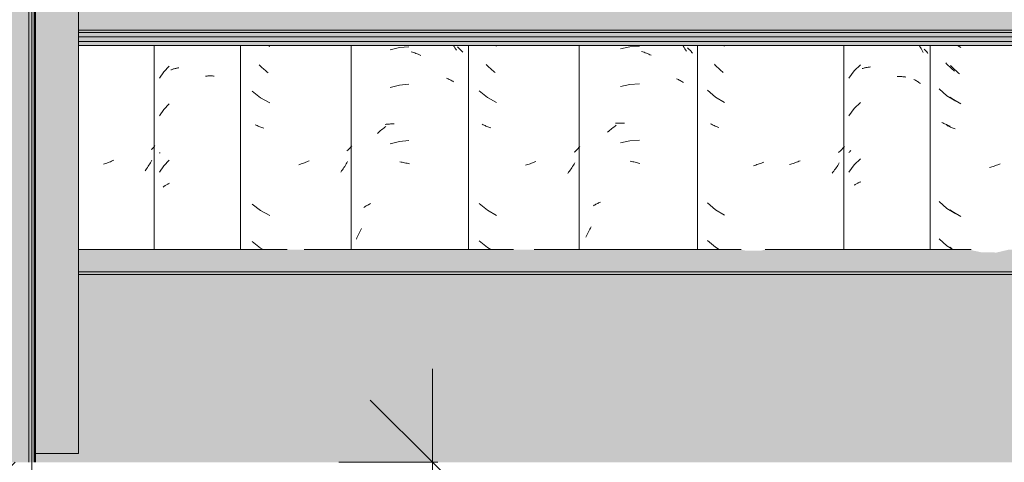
# Model space of a CAD drawing. Header units: metres. Extents: x 9.7 to 43.6, y -0.5 to 5.6.
# Tile 114 of 154: x 32.838 to 33.628, y 2.65 to 3.005. Entities that reach past the tile are written whole.
import ezdxf

# ---------------------------------------------------------------- set-up
doc = ezdxf.new("R2010")
doc.units = ezdxf.units.M
for name, color, linetype, lineweight in [('A-ANNO-DIMS', 7, 'Continuous', 9), ('A-ANNO-DIMS-50', 7, 'Continuous', 9), ('A-DETL-GENF', 7, 'Continuous', 5), ('A-GLAZ-CWMG', 7, 'Continuous', 5), ('A-ROOF', 7, 'Continuous', 5), ('A-WALL', 7, 'Continuous', 5), ('A-WALL-PATT', 7, 'Continuous', 5), ('I-WALL', 7, 'Continuous', 5)]:
    doc.layers.add(name, color=color, linetype=linetype, lineweight=lineweight)
doc.layers.add('A-DETL', color=7, linetype='Continuous', lineweight=5, true_color=0x00a600)
doc.styles.add('Arial', font='arial.ttf', dxfattribs={"height": 0.075})
doc.dimstyles.new('Com_linha__ref__contínua__-_Cor_Vermelha_Arial_1_5mm', dxfattribs={"dimscale": 0.3048, "dimtxt": 0.076519, "dimasz": 0.328084, "dimexe": 0.246063, "dimexo": 0.246063, "dimgap": 0.024606, "dimtad": 1, "dimrnd": 0.01, "dimzin": 0, "dimdsep": 46, "dimtxsty": 'Arial', "dimblk1": 'OBLIQUE', "dimblk2": 'OBLIQUE', "dimsah": 1, "dimcen": 0.09, "dimdle": 0.246063, "dimazin": 0, "dimtfac": 1, "dimtdec": 4, "dimtix": 1, "dimtmove": 0, "dimatfit": 3, "dimfxl": 1, "dimtvp": 1, "dimtolj": 1, "dimtzin": 0, "dimarcsym": 2})
doc.dimstyles.new('Com_linha__ref__contínua__-_Cor_Vermelha_Arial_1_5mm_2', dxfattribs={"dimscale": 0.3048, "dimtxt": 0.076519, "dimasz": 0.328084, "dimexe": 0.246063, "dimexo": 0.246063, "dimgap": 0.024606, "dimtad": 1, "dimdec": 1, "dimlfac": 100, "dimrnd": 0.1, "dimdsep": 46, "dimtxsty": 'Arial', "dimblk1": 'OBLIQUE', "dimblk2": 'OBLIQUE', "dimsah": 1, "dimcen": 0.09, "dimdle": 0.246063, "dimazin": 0, "dimtfac": 1, "dimtdec": 4, "dimtix": 1, "dimtmove": 0, "dimatfit": 3, "dimfxl": 1, "dimtvp": 1, "dimtolj": 1, "dimtzin": 0, "dimarcsym": 2})

# ---------------------------------------------------------------- blocks, each defined once
blk = doc.blocks.new('FP_231-D')
at = {"layer": 'A-GLAZ-CWMG', "color": 9, "true_color": 0xc0c0c0}
for p, q in [((-17.34882, 2.96986), (-17.34956, 2.97067)), ((-17.34806, 2.96906), (-17.34882, 2.96986)), ((-17.34729, 2.96828), (-17.34806, 2.96906)), ((-17.34652, 2.96751), (-17.34729, 2.96828)), ((-17.34573, 2.96676), (-17.34652, 2.96751)), ((-17.34494, 2.96602), (-17.34573, 2.96676)), ((-17.34414, 2.9653), (-17.34494, 2.96602)), ((-17.34332, 2.96458), (-17.34414, 2.9653)), ((-17.3425, 2.96389), (-17.34332, 2.96458)), ((-17.35493, 2.94977), (-17.3486, 2.9442)), ((-17.3486, 2.9442), (-17.34143, 2.93974)), ((-17.35187, 2.92236), (-17.35257, 2.92275)), ((-17.35116, 2.92199), (-17.35187, 2.92236)), ((-17.35044, 2.92163), (-17.35116, 2.92199)), ((-17.34971, 2.92128), (-17.35044, 2.92163)), ((-17.34896, 2.92095), (-17.34971, 2.92128)), ((-17.34821, 2.92063), (-17.34896, 2.92095)), ((-17.34745, 2.92032), (-17.34821, 2.92063)), ((-17.34667, 2.92003), (-17.34745, 2.92032)), ((-17.34589, 2.91975), (-17.34667, 2.92003)), ((-17.35493, 2.85934), (-17.3486, 2.85377)), ((-17.3486, 2.85377), (-17.34143, 2.84931)), ((-17.35493, 2.8292), (-17.3486, 2.82363)), ((-17.3486, 2.82363), (-17.34391, 2.82071))]:
    blk.add_line(p, q, dxfattribs=at)
blk = doc.blocks.new('FP_232-D')
at = {"layer": 'A-GLAZ-CWMG', "color": 9, "true_color": 0xc0c0c0}
for p, q in [((-17.42309, 2.96403), (-17.4272, 2.95816)), ((-17.41785, 2.96894), (-17.42309, 2.96403)), ((-17.41646, 2.96594), (-17.41591, 2.96611)), ((-17.41591, 2.96611), (-17.41534, 2.96628)), ((-17.41534, 2.96628), (-17.41477, 2.96643)), ((-17.41477, 2.96643), (-17.41419, 2.96658)), ((-17.41419, 2.96658), (-17.41361, 2.96671)), ((-17.41361, 2.96671), (-17.41302, 2.96683)), ((-17.41302, 2.96683), (-17.41243, 2.96694)), ((-17.41243, 2.96694), (-17.41182, 2.96704)), ((-17.41182, 2.96704), (-17.41122, 2.96713)), ((-17.41122, 2.96713), (-17.4106, 2.9672)), ((-17.4106, 2.9672), (-17.40999, 2.96727)), ((-17.38848, 2.95947), (-17.38783, 2.95951)), ((-17.38783, 2.95951), (-17.38718, 2.95953)), ((-17.38718, 2.95953), (-17.38653, 2.95953)), ((-17.38653, 2.95953), (-17.38589, 2.95953)), ((-17.38589, 2.95953), (-17.38526, 2.95951)), ((-17.38526, 2.95951), (-17.38463, 2.95948)), ((-17.38463, 2.95948), (-17.384, 2.95944)), ((-17.384, 2.95944), (-17.38338, 2.95939)), ((-17.38338, 2.95939), (-17.38276, 2.95932)), ((-17.38276, 2.95932), (-17.38215, 2.95925)), ((-17.38215, 2.95925), (-17.38154, 2.95916)), ((-17.41785, 2.93879), (-17.42309, 2.93389)), ((-17.42309, 2.93389), (-17.4272, 2.92802)), ((-17.4272, 2.8986), (-17.42686, 2.89899)), ((-17.42686, 2.89899), (-17.4265, 2.89939)), ((-17.4265, 2.89939), (-17.42614, 2.89977)), ((-17.42614, 2.89977), (-17.42576, 2.90015)), ((-17.41785, 2.89358), (-17.42309, 2.88867)), ((-17.42309, 2.88867), (-17.4272, 2.88281)), ((-17.41967, 2.87422), (-17.41917, 2.87446)), ((-17.41917, 2.87446), (-17.41865, 2.87468)), ((-17.41865, 2.87468), (-17.41813, 2.8749)), ((-17.41813, 2.8749), (-17.41759, 2.87511)), ((-17.42298, 2.87229), (-17.42254, 2.87259)), ((-17.42254, 2.87259), (-17.42208, 2.87289)), ((-17.42208, 2.87289), (-17.42162, 2.87317)), ((-17.42162, 2.87317), (-17.42115, 2.87345)), ((-17.42115, 2.87345), (-17.42067, 2.87371)), ((-17.42067, 2.87371), (-17.42017, 2.87397)), ((-17.42017, 2.87397), (-17.41967, 2.87422))]:
    blk.add_line(p, q, dxfattribs=at)
blk = doc.blocks.new('FP_233-D')
at = {"layer": 'A-GLAZ-CWMG', "color": 9, "true_color": 0xc0c0c0}
for p, q in [((-17.43489, 2.89922), (-17.43546, 2.89873)), ((-17.43434, 2.89971), (-17.43489, 2.89922)), ((-17.43379, 2.90021), (-17.43434, 2.89971)), ((-17.43326, 2.90072), (-17.43379, 2.90021)), ((-17.43274, 2.90124), (-17.43326, 2.90072)), ((-17.43224, 2.90177), (-17.43274, 2.90124)), ((-17.43175, 2.90231), (-17.43224, 2.90177)), ((-17.43127, 2.90285), (-17.43175, 2.90231)), ((-17.43081, 2.90341), (-17.43127, 2.90285)), ((-17.47014, 2.89049), (-17.47107, 2.89016)), ((-17.4692, 2.89084), (-17.47014, 2.89049)), ((-17.46827, 2.8912), (-17.4692, 2.89084)), ((-17.46734, 2.89158), (-17.46827, 2.8912)), ((-17.46641, 2.89198), (-17.46734, 2.89158)), ((-17.43495, 2.89023), (-17.43553, 2.88926)), ((-17.4739, 2.88928), (-17.47484, 2.88902)), ((-17.47295, 2.88956), (-17.4739, 2.88928)), ((-17.47201, 2.88985), (-17.47295, 2.88956)), ((-17.47107, 2.89016), (-17.47201, 2.88985)), ((-17.43999, 2.88279), (-17.44068, 2.88191)), ((-17.43932, 2.88368), (-17.43999, 2.88279)), ((-17.43865, 2.88458), (-17.43932, 2.88368)), ((-17.438, 2.8855), (-17.43865, 2.88458)), ((-17.43737, 2.88642), (-17.438, 2.8855)), ((-17.43674, 2.88736), (-17.43737, 2.88642)), ((-17.43613, 2.8883), (-17.43674, 2.88736)), ((-17.43553, 2.88926), (-17.43613, 2.8883))]:
    blk.add_line(p, q, dxfattribs=at)
blk = doc.blocks.new('Rectangular Mullion - Telha Fibrocimento - Ondulada-V227-D')
at = {"layer": 'A-GLAZ-CWMG'}
for p, q in [((-17.43132, 2.82071), (-17.43132, 2.98442)), ((-17.3621, 2.82071), (-17.3621, 2.98442))]:
    blk.add_line(p, q, dxfattribs=at)
for name in ['FP_232-D', 'FP_231-D', 'FP_233-D']:
    blk.add_blockref(name, (0, 0), dxfattribs=at)
blk = doc.blocks.new('FP_242-D')
at = {"layer": 'A-GLAZ-CWMG', "color": 9, "true_color": 0xc0c0c0}
for p, q in [((-17.60286, 2.98335), (-17.61033, 2.98173)), ((-17.59523, 2.98381), (-17.60286, 2.98335)), ((-17.59344, 2.97975), (-17.59249, 2.97942)), ((-17.59249, 2.97942), (-17.59154, 2.97907)), ((-17.59154, 2.97907), (-17.59058, 2.97871)), ((-17.59058, 2.97871), (-17.58963, 2.97833)), ((-17.58963, 2.97833), (-17.58869, 2.97792)), ((-17.58869, 2.97792), (-17.58774, 2.97751)), ((-17.58774, 2.97751), (-17.5868, 2.97707)), ((-17.5868, 2.97707), (-17.58586, 2.97661)), ((-17.56002, 2.98387), (-17.55938, 2.9829)), ((-17.55938, 2.9829), (-17.55875, 2.98192)), ((-17.55875, 2.98192), (-17.55813, 2.98093)), ((-17.55813, 2.98093), (-17.55752, 2.97993)), ((-17.55678, 2.98262), (-17.55621, 2.98213)), ((-17.55621, 2.98213), (-17.55565, 2.98163)), ((-17.55565, 2.98163), (-17.55511, 2.98112)), ((-17.55511, 2.98112), (-17.55459, 2.9806)), ((-17.55459, 2.9806), (-17.55408, 2.98007)), ((-17.55408, 2.98007), (-17.55358, 2.97953)), ((-17.55358, 2.97953), (-17.5531, 2.97898)), ((-17.5531, 2.97898), (-17.55264, 2.97842)), ((-17.59523, 2.95367), (-17.60286, 2.95321)), ((-17.56546, 2.95773), (-17.56472, 2.95741)), ((-17.56472, 2.95741), (-17.56398, 2.95707)), ((-17.56398, 2.95707), (-17.56326, 2.95671)), ((-17.56326, 2.95671), (-17.56256, 2.95635)), ((-17.56256, 2.95635), (-17.56186, 2.95597)), ((-17.56186, 2.95597), (-17.56118, 2.95557)), ((-17.56118, 2.95557), (-17.56051, 2.95517)), ((-17.56051, 2.95517), (-17.55985, 2.95475)), ((-17.60286, 2.95321), (-17.61033, 2.95159)), ((-17.61451, 2.92205), (-17.61362, 2.92212)), ((-17.61362, 2.92212), (-17.61272, 2.92218)), ((-17.61272, 2.92218), (-17.61182, 2.92222)), ((-17.61182, 2.92222), (-17.61091, 2.92225)), ((-17.61091, 2.92225), (-17.60999, 2.92226)), ((-17.60999, 2.92226), (-17.60907, 2.92224)), ((-17.60907, 2.92224), (-17.60815, 2.92222)), ((-17.60815, 2.92222), (-17.60722, 2.92217)), ((-17.62071, 2.91502), (-17.61987, 2.91576)), ((-17.61987, 2.91576), (-17.61903, 2.91647)), ((-17.61903, 2.91647), (-17.61818, 2.91718)), ((-17.61818, 2.91718), (-17.61732, 2.91786)), ((-17.61732, 2.91786), (-17.61645, 2.91853)), ((-17.61645, 2.91853), (-17.61558, 2.91918)), ((-17.61558, 2.91918), (-17.6147, 2.91982)), ((-17.6147, 2.91982), (-17.61381, 2.92044)), ((-17.60286, 2.90799), (-17.61033, 2.90637)), ((-17.59523, 2.90845), (-17.60286, 2.90799)), ((-17.60252, 2.89153), (-17.60157, 2.89137)), ((-17.60157, 2.89137), (-17.60062, 2.8912)), ((-17.60062, 2.8912), (-17.59967, 2.89101)), ((-17.59967, 2.89101), (-17.59871, 2.8908)), ((-17.59871, 2.8908), (-17.59776, 2.89057)), ((-17.59776, 2.89057), (-17.5968, 2.89033)), ((-17.5968, 2.89033), (-17.59584, 2.89006)), ((-17.59584, 2.89006), (-17.59489, 2.88978)), ((-17.62723, 2.8585), (-17.62648, 2.85882)), ((-17.63212, 2.85586), (-17.63146, 2.85628)), ((-17.63146, 2.85628), (-17.63078, 2.85668)), ((-17.63078, 2.85668), (-17.6301, 2.85707)), ((-17.6301, 2.85707), (-17.6294, 2.85745)), ((-17.6294, 2.85745), (-17.62869, 2.85781)), ((-17.62869, 2.85781), (-17.62796, 2.85816)), ((-17.62796, 2.85816), (-17.62723, 2.8585)), ((-17.63672, 2.83391), (-17.63617, 2.83495)), ((-17.63617, 2.83495), (-17.6356, 2.83599)), ((-17.6356, 2.83599), (-17.63503, 2.83701)), ((-17.63503, 2.83701), (-17.63443, 2.83802)), ((-17.63443, 2.83802), (-17.63382, 2.83902)), ((-17.63827, 2.83072), (-17.63777, 2.83179)), ((-17.63777, 2.83179), (-17.63725, 2.83286)), ((-17.63725, 2.83286), (-17.63672, 2.83391))]:
    blk.add_line(p, q, dxfattribs=at)
blk = doc.blocks.new('FP_243-D')
at = {"layer": 'A-GLAZ-CWMG', "color": 9, "true_color": 0xc0c0c0}
for p, q in [((-17.71087, 2.98442), (-17.70983, 2.98382)), ((-17.71737, 2.96847), (-17.71813, 2.96925)), ((-17.71659, 2.9677), (-17.71737, 2.96847)), ((-17.71581, 2.96694), (-17.71659, 2.9677)), ((-17.71502, 2.9662), (-17.71581, 2.96694)), ((-17.71421, 2.96547), (-17.71502, 2.9662)), ((-17.7134, 2.96476), (-17.71421, 2.96547)), ((-17.71258, 2.96407), (-17.7134, 2.96476)), ((-17.71175, 2.96338), (-17.71258, 2.96407)), ((-17.71092, 2.96272), (-17.71175, 2.96338)), ((-17.72366, 2.94817), (-17.71715, 2.94282)), ((-17.71715, 2.94282), (-17.70983, 2.93861)), ((-17.72051, 2.92087), (-17.72122, 2.92123)), ((-17.71977, 2.92052), (-17.72051, 2.92087)), ((-17.71903, 2.92018), (-17.71977, 2.92052)), ((-17.71828, 2.91986), (-17.71903, 2.92018)), ((-17.71752, 2.91955), (-17.71828, 2.91986)), ((-17.71675, 2.91926), (-17.71752, 2.91955)), ((-17.71597, 2.91898), (-17.71675, 2.91926)), ((-17.71517, 2.91871), (-17.71597, 2.91898)), ((-17.71437, 2.91846), (-17.71517, 2.91871)), ((-17.647, 2.89924), (-17.64755, 2.89875)), ((-17.64646, 2.89974), (-17.647, 2.89924)), ((-17.64593, 2.90025), (-17.64646, 2.89974)), ((-17.64542, 2.90077), (-17.64593, 2.90025)), ((-17.64492, 2.90129), (-17.64542, 2.90077)), ((-17.64443, 2.90183), (-17.64492, 2.90129)), ((-17.64396, 2.90237), (-17.64443, 2.90183)), ((-17.6435, 2.90293), (-17.64396, 2.90237)), ((-17.64306, 2.90349), (-17.6435, 2.90293)), ((-17.68096, 2.89032), (-17.68189, 2.88996)), ((-17.68003, 2.89069), (-17.68096, 2.89032)), ((-17.6791, 2.89108), (-17.68003, 2.89069)), ((-17.67817, 2.89149), (-17.6791, 2.89108)), ((-17.64704, 2.89026), (-17.64761, 2.88928)), ((-17.68565, 2.8887), (-17.68659, 2.88843)), ((-17.68471, 2.88899), (-17.68565, 2.8887)), ((-17.68377, 2.88929), (-17.68471, 2.88899)), ((-17.68283, 2.88962), (-17.68377, 2.88929)), ((-17.68189, 2.88996), (-17.68283, 2.88962)), ((-17.65198, 2.88272), (-17.65265, 2.88183)), ((-17.65132, 2.88362), (-17.65198, 2.88272)), ((-17.65067, 2.88454), (-17.65132, 2.88362)), ((-17.65003, 2.88546), (-17.65067, 2.88454)), ((-17.64941, 2.8864), (-17.65003, 2.88546)), ((-17.64879, 2.88735), (-17.64941, 2.8864)), ((-17.6482, 2.88831), (-17.64879, 2.88735)), ((-17.64761, 2.88928), (-17.6482, 2.88831)), ((-17.72366, 2.85774), (-17.71715, 2.85239)), ((-17.71715, 2.85239), (-17.70983, 2.84818)), ((-17.72366, 2.8276), (-17.71715, 2.82225)), ((-17.71715, 2.82225), (-17.71448, 2.82071))]:
    blk.add_line(p, q, dxfattribs=at)
blk = doc.blocks.new('FP_244-D')
at = {"layer": 'A-GLAZ-CWMG', "color": 9, "true_color": 0xc0c0c0}
for p, q in [((-17.78764, 2.98281), (-17.79505, 2.98096)), ((-17.78003, 2.98349), (-17.78764, 2.98281)), ((-17.77824, 2.97948), (-17.77729, 2.97918)), ((-17.77729, 2.97918), (-17.77633, 2.97886)), ((-17.77633, 2.97886), (-17.77538, 2.97852)), ((-17.77538, 2.97852), (-17.77443, 2.97816)), ((-17.77443, 2.97816), (-17.77348, 2.97779)), ((-17.77348, 2.97779), (-17.77253, 2.97739)), ((-17.77253, 2.97739), (-17.77158, 2.97698)), ((-17.74441, 2.98442), (-17.74379, 2.98354)), ((-17.74379, 2.98354), (-17.74314, 2.98257)), ((-17.74314, 2.98257), (-17.74251, 2.9816)), ((-17.74251, 2.9816), (-17.74188, 2.98061)), ((-17.74112, 2.98332), (-17.74053, 2.98284)), ((-17.74053, 2.98284), (-17.73996, 2.98236)), ((-17.73996, 2.98236), (-17.7394, 2.98186)), ((-17.7394, 2.98186), (-17.73886, 2.98135)), ((-17.73886, 2.98135), (-17.73833, 2.98083)), ((-17.73833, 2.98083), (-17.73781, 2.9803)), ((-17.73781, 2.9803), (-17.73732, 2.97977)), ((-17.73732, 2.97977), (-17.73684, 2.97922)), ((-17.77158, 2.97698), (-17.77064, 2.97655)), ((-17.75001, 2.95821), (-17.74925, 2.95791)), ((-17.74925, 2.95791), (-17.7485, 2.95759)), ((-17.7485, 2.95759), (-17.74777, 2.95725)), ((-17.74777, 2.95725), (-17.74704, 2.95691)), ((-17.74704, 2.95691), (-17.74633, 2.95654)), ((-17.74633, 2.95654), (-17.74563, 2.95617)), ((-17.74563, 2.95617), (-17.74495, 2.95578)), ((-17.74495, 2.95578), (-17.74427, 2.95537)), ((-17.78764, 2.95266), (-17.79505, 2.95082)), ((-17.78003, 2.95334), (-17.78764, 2.95266)), ((-17.80527, 2.91393), (-17.80446, 2.91469)), ((-17.80446, 2.91469), (-17.80363, 2.91544)), ((-17.80363, 2.91544), (-17.80279, 2.91617)), ((-17.80279, 2.91617), (-17.80195, 2.91688)), ((-17.80195, 2.91688), (-17.8011, 2.91757)), ((-17.8011, 2.91757), (-17.80023, 2.91825)), ((-17.80023, 2.91825), (-17.79937, 2.91891)), ((-17.79937, 2.91891), (-17.79849, 2.91956)), ((-17.79918, 2.92115), (-17.7983, 2.92125)), ((-17.7983, 2.92125), (-17.79742, 2.92134)), ((-17.79742, 2.92134), (-17.79652, 2.92141)), ((-17.79652, 2.92141), (-17.79562, 2.92146)), ((-17.79562, 2.92146), (-17.79472, 2.9215)), ((-17.79472, 2.9215), (-17.79381, 2.92151)), ((-17.79381, 2.92151), (-17.79289, 2.92151)), ((-17.79289, 2.92151), (-17.79197, 2.92149)), ((-17.78764, 2.90745), (-17.79505, 2.9056)), ((-17.78003, 2.90813), (-17.78764, 2.90745)), ((-17.7873, 2.89099), (-17.78636, 2.89087)), ((-17.78636, 2.89087), (-17.78541, 2.89072)), ((-17.78541, 2.89072), (-17.78446, 2.89056)), ((-17.78446, 2.89056), (-17.78351, 2.89038)), ((-17.78351, 2.89038), (-17.78255, 2.89018)), ((-17.78255, 2.89018), (-17.7816, 2.88996)), ((-17.7816, 2.88996), (-17.78064, 2.88972)), ((-17.78064, 2.88972), (-17.77969, 2.88947)), ((-17.81637, 2.85441), (-17.81573, 2.85485)), ((-17.81573, 2.85485), (-17.81508, 2.85527)), ((-17.81508, 2.85527), (-17.81442, 2.85569)), ((-17.81442, 2.85569), (-17.81375, 2.85609)), ((-17.81375, 2.85609), (-17.81306, 2.85647)), ((-17.81306, 2.85647), (-17.81235, 2.85684)), ((-17.81235, 2.85684), (-17.81164, 2.8572)), ((-17.81164, 2.8572), (-17.81091, 2.85755)), ((-17.81971, 2.83442), (-17.81916, 2.83546)), ((-17.81916, 2.83546), (-17.81859, 2.83649)), ((-17.81859, 2.83649), (-17.81801, 2.83751)), ((-17.82223, 2.82906), (-17.82176, 2.83015)), ((-17.82176, 2.83015), (-17.82127, 2.83123)), ((-17.82127, 2.83123), (-17.82077, 2.83231)), ((-17.82077, 2.83231), (-17.82024, 2.83337)), ((-17.82024, 2.83337), (-17.81971, 2.83442))]:
    blk.add_line(p, q, dxfattribs=at)
blk = doc.blocks.new('FP_245-D')
at = {"layer": 'A-GLAZ-CWMG', "color": 9, "true_color": 0xc0c0c0}
for p, q in [((-17.89312, 2.98442), (-17.89175, 2.98368)), ((-17.89939, 2.96815), (-17.90017, 2.96891)), ((-17.89861, 2.9674), (-17.89939, 2.96815)), ((-17.89781, 2.96666), (-17.89861, 2.9674)), ((-17.89701, 2.96594), (-17.89781, 2.96666)), ((-17.89619, 2.96523), (-17.89701, 2.96594)), ((-17.89537, 2.96454), (-17.89619, 2.96523)), ((-17.89454, 2.96386), (-17.89537, 2.96454)), ((-17.8937, 2.96319), (-17.89454, 2.96386)), ((-17.89285, 2.96255), (-17.8937, 2.96319)), ((-17.90581, 2.9477), (-17.89917, 2.9425)), ((-17.89917, 2.9425), (-17.89175, 2.93846)), ((-17.90259, 2.92047), (-17.90332, 2.92082)), ((-17.90184, 2.92014), (-17.90259, 2.92047)), ((-17.90109, 2.91982), (-17.90184, 2.92014)), ((-17.90032, 2.91952), (-17.90109, 2.91982)), ((-17.89955, 2.91923), (-17.90032, 2.91952)), ((-17.89876, 2.91895), (-17.89955, 2.91923)), ((-17.89797, 2.91869), (-17.89876, 2.91895)), ((-17.89716, 2.91844), (-17.89797, 2.91869)), ((-17.89635, 2.91821), (-17.89716, 2.91844)), ((-17.82917, 2.90043), (-17.82976, 2.89989)), ((-17.8286, 2.90099), (-17.82917, 2.90043)), ((-17.82804, 2.90156), (-17.8286, 2.90099)), ((-17.8275, 2.90214), (-17.82804, 2.90156)), ((-17.82698, 2.90273), (-17.8275, 2.90214)), ((-17.82647, 2.90333), (-17.82698, 2.90273)), ((-17.82598, 2.90393), (-17.82647, 2.90333)), ((-17.86372, 2.89043), (-17.86466, 2.89007)), ((-17.86279, 2.89081), (-17.86372, 2.89043)), ((-17.86186, 2.8912), (-17.86279, 2.89081)), ((-17.86094, 2.89161), (-17.86186, 2.8912)), ((-17.86001, 2.89204), (-17.86094, 2.89161)), ((-17.82982, 2.89042), (-17.8304, 2.88943)), ((-17.82927, 2.89141), (-17.82982, 2.89042)), ((-17.86747, 2.88909), (-17.86841, 2.8888)), ((-17.86653, 2.8894), (-17.86747, 2.88909)), ((-17.86559, 2.88972), (-17.86653, 2.8894)), ((-17.86466, 2.89007), (-17.86559, 2.88972)), ((-17.8341, 2.88378), (-17.83476, 2.88288)), ((-17.83345, 2.88469), (-17.8341, 2.88378)), ((-17.83281, 2.88562), (-17.83345, 2.88469)), ((-17.83219, 2.88656), (-17.83281, 2.88562)), ((-17.83158, 2.8875), (-17.83219, 2.88656)), ((-17.83098, 2.88846), (-17.83158, 2.8875)), ((-17.8304, 2.88943), (-17.83098, 2.88846)), ((-17.90581, 2.85727), (-17.89917, 2.85207)), ((-17.89917, 2.85207), (-17.89175, 2.84803)), ((-17.90581, 2.82713), (-17.89917, 2.82193)), ((-17.89917, 2.82193), (-17.89693, 2.82071))]:
    blk.add_line(p, q, dxfattribs=at)
blk = doc.blocks.new('FP_246-D')
at = {"layer": 'A-GLAZ-CWMG', "color": 9, "true_color": 0xc0c0c0}
for p, q in [((-17.97669, 2.96332), (-17.9802, 2.95816)), ((-17.97231, 2.96777), (-17.97669, 2.96332)), ((-17.97097, 2.96485), (-17.97044, 2.96505)), ((-17.97044, 2.96505), (-17.96989, 2.96525)), ((-17.96989, 2.96525), (-17.96934, 2.96543)), ((-17.96934, 2.96543), (-17.96878, 2.96561)), ((-17.96878, 2.96561), (-17.96822, 2.96577)), ((-17.96822, 2.96577), (-17.96765, 2.96592)), ((-17.96765, 2.96592), (-17.96707, 2.96606)), ((-17.96707, 2.96606), (-17.96648, 2.96619)), ((-17.96648, 2.96619), (-17.96589, 2.96631)), ((-17.96589, 2.96631), (-17.9653, 2.96642)), ((-17.9653, 2.96642), (-17.96469, 2.96651)), ((-17.9433, 2.95986), (-17.94264, 2.95993)), ((-17.94264, 2.95993), (-17.94199, 2.95998)), ((-17.94199, 2.95998), (-17.94134, 2.96003)), ((-17.94134, 2.96003), (-17.94069, 2.96006)), ((-17.94069, 2.96006), (-17.94004, 2.96007)), ((-17.94004, 2.96007), (-17.9394, 2.96008)), ((-17.9394, 2.96008), (-17.93876, 2.96007)), ((-17.93876, 2.96007), (-17.93812, 2.96005)), ((-17.93812, 2.96005), (-17.93749, 2.96002)), ((-17.93749, 2.96002), (-17.93686, 2.95998)), ((-17.93686, 2.95998), (-17.93624, 2.95992)), ((-17.97231, 2.93763), (-17.97669, 2.93318)), ((-17.97669, 2.93318), (-17.9802, 2.92802)), ((-17.9802, 2.89805), (-17.97998, 2.89832)), ((-17.97998, 2.89832), (-17.97975, 2.89858)), ((-17.97231, 2.89242), (-17.97669, 2.88796)), ((-17.97669, 2.88796), (-17.9802, 2.88281)), ((-17.97717, 2.87086), (-17.97675, 2.87119)), ((-17.97675, 2.87119), (-17.97632, 2.8715)), ((-17.97632, 2.8715), (-17.97589, 2.87181)), ((-17.97589, 2.87181), (-17.97544, 2.87211)), ((-17.97544, 2.87211), (-17.97499, 2.8724)), ((-17.97499, 2.8724), (-17.97452, 2.87269)), ((-17.97452, 2.87269), (-17.97404, 2.87296)), ((-17.97404, 2.87296), (-17.97356, 2.87322)), ((-17.97356, 2.87322), (-17.97307, 2.87348)), ((-17.97307, 2.87348), (-17.97257, 2.87372)), ((-17.97257, 2.87372), (-17.97206, 2.87396))]:
    blk.add_line(p, q, dxfattribs=at)
blk = doc.blocks.new('FP_247-D')
at = {"layer": 'A-GLAZ-CWMG', "color": 9, "true_color": 0xc0c0c0}
for p, q in [((-17.98628, 2.9014), (-17.98681, 2.90088)), ((-17.98575, 2.90192), (-17.98628, 2.9014)), ((-17.98525, 2.90245), (-17.98575, 2.90192)), ((-17.98475, 2.90299), (-17.98525, 2.90245)), ((-17.98428, 2.90354), (-17.98475, 2.90299)), ((-17.98381, 2.9041), (-17.98428, 2.90354)), ((-18.02136, 2.89047), (-18.02229, 2.89011)), ((-18.02043, 2.89085), (-18.02136, 2.89047)), ((-18.0195, 2.89124), (-18.02043, 2.89085)), ((-18.01857, 2.89166), (-18.0195, 2.89124)), ((-18.01765, 2.89208), (-18.01857, 2.89166)), ((-18.01673, 2.89253), (-18.01765, 2.89208)), ((-17.98743, 2.89042), (-17.988, 2.88944)), ((-17.98687, 2.89141), (-17.98743, 2.89042)), ((-17.98633, 2.89241), (-17.98687, 2.89141)), ((-18.02417, 2.88944), (-18.02511, 2.88913)), ((-18.02323, 2.88976), (-18.02417, 2.88944)), ((-18.02229, 2.89011), (-18.02323, 2.88976)), ((-17.99107, 2.88471), (-17.99172, 2.8838)), ((-17.99043, 2.88563), (-17.99107, 2.88471)), ((-17.9898, 2.88657), (-17.99043, 2.88563)), ((-17.98919, 2.88752), (-17.9898, 2.88657)), ((-17.98859, 2.88847), (-17.98919, 2.88752)), ((-17.988, 2.88944), (-17.98859, 2.88847))]:
    blk.add_line(p, q, dxfattribs=at)
blk = doc.blocks.new('FP_252-D')
at = {"layer": 'A-GLAZ-CWMG', "color": 9, "true_color": 0xc0c0c0}
for p, q in [((-17.34021, 2.98442), (-17.33752, 2.98277)), ((-17.34493, 2.96762), (-17.34568, 2.96843)), ((-17.34417, 2.96683), (-17.34493, 2.96762)), ((-17.3434, 2.96606), (-17.34417, 2.96683)), ((-17.34262, 2.9653), (-17.3434, 2.96606)), ((-17.34183, 2.96455), (-17.34262, 2.9653)), ((-17.34104, 2.96381), (-17.34183, 2.96455)), ((-17.34023, 2.96309), (-17.34104, 2.96381)), ((-17.33941, 2.96239), (-17.34023, 2.96309)), ((-17.33859, 2.9617), (-17.33941, 2.96239)), ((-17.34601, 2.94309), (-17.34472, 2.94197)), ((-17.34472, 2.94197), (-17.33752, 2.93756)), ((-17.348, 2.92011), (-17.34871, 2.92049)), ((-17.34729, 2.91974), (-17.348, 2.92011)), ((-17.34656, 2.91938), (-17.34729, 2.91974)), ((-17.34583, 2.91904), (-17.34656, 2.91938)), ((-17.34508, 2.91871), (-17.34583, 2.91904)), ((-17.34432, 2.9184), (-17.34508, 2.91871)), ((-17.34356, 2.9181), (-17.34432, 2.9184)), ((-17.34278, 2.91781), (-17.34356, 2.9181)), ((-17.34199, 2.91754), (-17.34278, 2.91781)), ((-17.31349, 2.88694), (-17.31444, 2.88669)), ((-17.31255, 2.88719), (-17.31349, 2.88694)), ((-17.31161, 2.88747), (-17.31255, 2.88719)), ((-17.31067, 2.88777), (-17.31161, 2.88747)), ((-17.30973, 2.88808), (-17.31067, 2.88777)), ((-17.30879, 2.8884), (-17.30973, 2.88808)), ((-17.30786, 2.88875), (-17.30879, 2.8884)), ((-17.30692, 2.88911), (-17.30786, 2.88875)), ((-17.30599, 2.88949), (-17.30692, 2.88911)), ((-17.34601, 2.85266), (-17.34472, 2.85154)), ((-17.34472, 2.85154), (-17.33752, 2.84713)), ((-17.34601, 2.82252), (-17.34472, 2.8214)), ((-17.34472, 2.8214), (-17.3436, 2.82071))]:
    blk.add_line(p, q, dxfattribs=at)
blk = doc.blocks.new('FP_253-D')
at = {"layer": 'A-GLAZ-CWMG', "color": 9, "true_color": 0xc0c0c0}
for p, q in [((-17.37053, 2.98398), (-17.36991, 2.98298)), ((-17.36991, 2.98298), (-17.36931, 2.98198)), ((-17.36931, 2.98198), (-17.36872, 2.98096)), ((-17.36872, 2.98096), (-17.36814, 2.97993)), ((-17.36814, 2.97993), (-17.36758, 2.97889)), ((-17.36689, 2.98154), (-17.36633, 2.98098)), ((-17.36633, 2.98098), (-17.36579, 2.98042)), ((-17.36579, 2.98042), (-17.36526, 2.97984)), ((-17.36526, 2.97984), (-17.36476, 2.97925)), ((-17.36476, 2.97925), (-17.36426, 2.97866)), ((-17.36426, 2.97866), (-17.36379, 2.97805)), ((-17.37504, 2.9572), (-17.37433, 2.95682)), ((-17.37433, 2.95682), (-17.37364, 2.95644)), ((-17.37364, 2.95644), (-17.37296, 2.95604)), ((-17.37296, 2.95604), (-17.37229, 2.95562)), ((-17.37229, 2.95562), (-17.37164, 2.9552)), ((-17.37164, 2.9552), (-17.37099, 2.95476)), ((-17.37099, 2.95476), (-17.37037, 2.95431)), ((-17.37037, 2.95431), (-17.36975, 2.95385))]:
    blk.add_line(p, q, dxfattribs=at)
blk = doc.blocks.new('FP_254-D')
at = {"layer": 'A-GLAZ-CWMG', "color": 9, "true_color": 0xc0c0c0}
for p, q in [((-17.52772, 2.98442), (-17.52692, 2.98394)), ((-17.53436, 2.96876), (-17.53511, 2.96956)), ((-17.5336, 2.96797), (-17.53436, 2.96876)), ((-17.53283, 2.9672), (-17.5336, 2.96797)), ((-17.53205, 2.96644), (-17.53283, 2.9672)), ((-17.53126, 2.96569), (-17.53205, 2.96644)), ((-17.53046, 2.96496), (-17.53126, 2.96569)), ((-17.52965, 2.96425), (-17.53046, 2.96496)), ((-17.52883, 2.96355), (-17.52965, 2.96425)), ((-17.528, 2.96286), (-17.52883, 2.96355)), ((-17.54053, 2.9486), (-17.53415, 2.9431)), ((-17.53415, 2.9431), (-17.52692, 2.93873)), ((-17.53744, 2.92123), (-17.53815, 2.9216)), ((-17.53673, 2.92086), (-17.53744, 2.92123)), ((-17.536, 2.92051), (-17.53673, 2.92086)), ((-17.53526, 2.92017), (-17.536, 2.92051)), ((-17.53451, 2.91984), (-17.53526, 2.92017)), ((-17.53375, 2.91953), (-17.53451, 2.91984)), ((-17.53298, 2.91923), (-17.53375, 2.91953)), ((-17.5322, 2.91895), (-17.53298, 2.91923)), ((-17.53141, 2.91868), (-17.5322, 2.91895)), ((-17.49629, 2.89054), (-17.49723, 2.89017)), ((-17.49536, 2.89093), (-17.49629, 2.89054)), ((-17.50286, 2.8883), (-17.5038, 2.88804)), ((-17.50192, 2.88857), (-17.50286, 2.8883)), ((-17.50098, 2.88885), (-17.50192, 2.88857)), ((-17.50004, 2.88916), (-17.50098, 2.88885)), ((-17.4991, 2.88948), (-17.50004, 2.88916)), ((-17.49816, 2.88982), (-17.4991, 2.88948)), ((-17.49723, 2.89017), (-17.49816, 2.88982)), ((-17.54053, 2.85817), (-17.53415, 2.85267)), ((-17.53415, 2.85267), (-17.52692, 2.8483)), ((-17.54053, 2.82803), (-17.53415, 2.82253)), ((-17.53415, 2.82253), (-17.53115, 2.82071))]:
    blk.add_line(p, q, dxfattribs=at)
blk = doc.blocks.new('Rectangular Mullion - Telha Fibrocimento - Ondulada-V241-D')
at = {"layer": 'A-GLAZ-CWMG'}
for p, q in [((-17.98432, 2.82071), (-17.98432, 2.98442)), ((-17.9151, 2.82071), (-17.9151, 2.98442)), ((-17.82649, 2.82071), (-17.82649, 2.98442)), ((-17.73225, 2.82071), (-17.73225, 2.98442)), ((-17.64357, 2.82071), (-17.64357, 2.98442)), ((-17.5485, 2.98442), (-17.5485, 2.82071))]:
    blk.add_line(p, q, dxfattribs=at)
for name in ['FP_253-D', 'FP_244-D', 'FP_242-D', 'FP_246-D', 'FP_247-D', 'FP_245-D', 'FP_243-D', 'FP_254-D', 'FP_252-D']:
    blk.add_blockref(name, (0, 0), dxfattribs=at)
blk = doc.blocks.new('LONGARINA_STEEL_FRAME - LONGARINA_STEEL_FRAME-1917798-D')
at = {"layer": 'A-ROOF', "true_color": 0x9fa09c}
blk.add_hatch(color=253, dxfattribs=at).paths.add_polyline_path([(-18.08004, 2.6571), (-18.04504, 2.6571), (-18.04504, 3.68355), (-18.08004, 3.68355), (-18.08004, 2.80482)])
h = blk.add_hatch(color=253, dxfattribs=at)
h.paths.add_polyline_path([(-15.63984, 2.99678), (-15.50504, 2.99678), (-15.50504, 3.0136), (-15.64307, 3.0136), (-15.64976, 3.01206), (-15.66207, 3.01225), (-15.66724, 3.0136), (-16.19607, 3.0136), (-16.20276, 3.01206), (-16.21507, 3.01225), (-16.22024, 3.0136), (-16.74907, 3.0136), (-16.75754, 3.01165), (-16.75754, 2.99678), (-15.63998, 2.99678)])
h.paths.add_polyline_path([(-18.02501, 2.99678), (-16.79254, 2.99678), (-16.79254, 3.0136), (-17.30207, 3.0136), (-17.30876, 3.01206), (-17.32107, 3.01225), (-17.32624, 3.0136), (-18.04504, 3.0136), (-18.04504, 2.99678)])
h = blk.add_hatch(color=253, dxfattribs=at)
h.paths.add_polyline_path([(-16.75754, 2.99481), (-15.50504, 2.99481), (-15.50504, 2.99678), (-16.75754, 2.99678)])
h.paths.add_polyline_path([(-18.02501, 2.99481), (-16.79254, 2.99481), (-16.79254, 2.99678), (-18.04504, 2.99678), (-18.04504, 2.99481)])
h = blk.add_hatch(color=253, dxfattribs=at)
h.paths.add_polyline_path([(-18.04504, 2.99154), (-16.79254, 2.99154), (-16.79254, 2.99481), (-18.04504, 2.99481), (-18.04504, 2.99367)])
h.paths.add_polyline_path([(-15.64062, 2.99154), (-15.50504, 2.99154), (-15.50504, 2.99481), (-16.75754, 2.99481), (-16.75754, 2.99154), (-15.64076, 2.99154)])
h = blk.add_hatch(color=253, dxfattribs=at)
h.paths.add_polyline_path([(-15.64201, 2.98769), (-15.50504, 2.98769), (-15.50504, 2.99154), (-16.75754, 2.99154), (-16.75754, 2.98769), (-15.6525, 2.98769)])
h.paths.add_polyline_path([(-18.02501, 2.98769), (-16.79254, 2.98769), (-16.79254, 2.99154), (-18.04504, 2.99154), (-18.04504, 2.98769)])
h = blk.add_hatch(color=253, dxfattribs=at)
h.paths.add_polyline_path([(-16.70046, 2.98442), (-15.50504, 2.98442), (-15.50504, 2.98769), (-16.75754, 2.98769), (-16.75754, 2.98442), (-16.70205, 2.98442)])
h.paths.add_polyline_path([(-18.04366, 2.98442), (-16.79254, 2.98442), (-16.79302, 2.98769), (-18.04504, 2.98769), (-18.04504, 2.98442)])
h = blk.add_hatch(color=253, dxfattribs=at)
h.paths.add_polyline_path([(-18.04504, 2.80282), (-16.79254, 2.80282), (-16.79254, 2.80702), (-18.04504, 2.80702), (-18.04504, 2.80482)])
h.paths.add_polyline_path([(-15.63978, 2.80282), (-15.50504, 2.80282), (-15.50504, 2.80702), (-16.75754, 2.80702), (-16.75754, 2.80282), (-15.63991, 2.80282)])
h = blk.add_hatch(color=253, dxfattribs=at)
h.paths.add_polyline_path([(-16.75293, 2.80084), (-15.50504, 2.80084), (-15.50504, 2.80282), (-16.75754, 2.80282), (-16.75754, 2.80084)])
h.paths.add_polyline_path([(-18.02501, 2.80084), (-16.79254, 2.80084), (-16.79254, 2.80282), (-18.04504, 2.80282), (-18.04504, 2.80084)])
h = blk.add_hatch(color=253, dxfattribs=at)
h.paths.add_polyline_path([(-15.85228, 2.79767), (-15.50504, 2.79767), (-15.50504, 2.80084), (-16.75754, 2.80084), (-16.75754, 2.79767), (-15.86768, 2.79767)])
h.paths.add_polyline_path([(-17.71865, 2.79767), (-16.79254, 2.79767), (-16.79254, 2.80084), (-18.04504, 2.80084), (-18.04504, 2.79767), (-17.72163, 2.79767)])
at = {"layer": 'A-ROOF'}
for p, q in [((-18.04504, 2.6571), (-18.04504, 3.68355)), ((-16.79254, 2.99678), (-18.04504, 2.99678)), ((-16.79254, 2.99481), (-18.04504, 2.99481)), ((-16.79254, 2.99154), (-18.04504, 2.99154)), ((-16.79254, 2.98769), (-18.04504, 2.98769)), ((-16.79254, 2.98442), (-18.04504, 2.98442)), ((-16.79254, 2.80282), (-18.04504, 2.80282)), ((-16.79254, 2.80084), (-18.04504, 2.80084))]:
    blk.add_line(p, q, dxfattribs=at)
blk = doc.blocks.new('DIMBLOCK46-D')
at = {"layer": 'A-ANNO-DIMS-50', "color": 242, "true_color": 0xbd2b2e, "transparency": 16777216}
for p, q in [((33.16892, 2.455), (33.16892, 2.725)), ((33.16892, 2.65), (33.11892, 2.7)), ((33.16892, 2.65), (33.09392, 2.65)), ((33.16892, 2.65), (33.21892, 2.6)), ((33.16892, 2.65), (33.17321, 2.65)), ((33.16892, 2.53), (33.11892, 2.58)), ((33.16892, 2.53), (33.09392, 2.53)), ((33.16892, 2.53), (33.21892, 2.48)), ((33.16892, 2.53), (33.17321, 2.53))]:
    blk.add_line(p, q, dxfattribs=at)
at = {"layer": 'A-ANNO-DIMS-50', "color": 0, "transparency": 16777216, "insert": (33.06405, 2.53232), "char_height": 0.075, "width": 0.1384414, "attachment_point": 1, "rotation": 90, "line_spacing_factor": 0.941778, "style": 'Arial'}
blk.add_mtext('12', dxfattribs=at)
blk = doc.blocks.new('_Oblique')
at = {"color": 0, "linetype": 'ByBlock', "lineweight": -2}
blk.add_line((-0.5, -0.5), (0.5, 0.5), dxfattribs=at)
blk = doc.blocks.new('DIMBLOCK60-D')
at = {"layer": 'A-ANNO-DIMS-50', "color": 242, "true_color": 0xbd2b2e, "transparency": 16777216}
for p, q in [((32.48234, 2.65), (32.43234, 2.7)), ((32.48234, 2.65), (32.40734, 2.65)), ((32.48234, -0.075), (32.48234, 2.65)), ((32.48234, 2.65), (32.53234, 2.6)), ((32.48234, 2.65), (32.78015, 2.65)), ((32.48234, 0), (32.43234, 0.05)), ((32.48234, 0), (32.40734, 0)), ((32.48234, 0), (32.53234, -0.05)), ((32.48234, 0), (32.78015, 0))]:
    blk.add_line(p, q, dxfattribs=at)
at = {"layer": 'A-ANNO-DIMS-50', "color": 0, "transparency": 16777216, "insert": (32.37748, 1.22376), "char_height": 0.075, "width": 0.2429787, "attachment_point": 1, "rotation": 90, "line_spacing_factor": 0.941778, "style": 'Arial'}
blk.add_mtext('2,65', dxfattribs=at)
blk = doc.blocks.new('DIMBLOCK61-D')
at = {"layer": 'A-ANNO-DIMS-50', "color": 242, "true_color": 0xbd2b2e, "transparency": 16777216}
for p, q in [((32.48234, 2.65), (32.48234, 4.325)), ((32.48234, 4.25), (32.43234, 4.3)), ((32.48234, 4.25), (32.40734, 4.25)), ((32.48234, 4.25), (32.53234, 4.2)), ((32.48234, 4.25), (32.78228, 4.25)), ((32.48234, 2.65), (32.43234, 2.7)), ((32.48234, 2.65), (32.40734, 2.65)), ((32.48234, 2.65), (32.53234, 2.6)), ((32.48234, 2.65), (32.78015, 2.65))]:
    blk.add_line(p, q, dxfattribs=at)
at = {"layer": 'A-ANNO-DIMS-50', "color": 0, "transparency": 16777216, "insert": (32.37748, 3.34876), "char_height": 0.075, "width": 0.2429787, "attachment_point": 1, "rotation": 90, "line_spacing_factor": 0.941778, "style": 'Arial'}
blk.add_mtext('1,60', dxfattribs=at)
blk = doc.blocks.new('DIMBLOCK62-D')
at = {"layer": 'A-ANNO-DIMS-50', "color": 242, "true_color": 0xbd2b2e, "transparency": 16777216}
for p, q in [((32.28234, -0.145), (32.28234, 4.325)), ((32.28234, 4.25), (32.23234, 4.3)), ((32.28234, 4.25), (32.20734, 4.25)), ((32.28234, 4.25), (32.33234, 4.2)), ((32.28234, 4.25), (32.55023, 4.25)), ((32.28234, -0.07), (32.23234, -0.02)), ((32.28234, -0.07), (32.20734, -0.07)), ((32.28234, -0.07), (32.33234, -0.12)), ((32.28234, -0.07), (32.78015, -0.07))]:
    blk.add_line(p, q, dxfattribs=at)
at = {"layer": 'A-ANNO-DIMS-50', "color": 0, "transparency": 16777216, "insert": (32.17748, 1.98876), "char_height": 0.075, "width": 0.2429787, "attachment_point": 1, "rotation": 90, "line_spacing_factor": 0.941778, "style": 'Arial'}
blk.add_mtext('4,32', dxfattribs=at)

msp = doc.modelspace()

# ---------------------------------------------------------------- hatches: boundary and pattern name
at = {"layer": 'A-DETL-GENF', "true_color": 0x464646}
h = msp.add_hatch(dxfattribs=at)
h.set_pattern_fill('FP_41', color=49, style=0, pattern_type=2)
h.set_pattern_definition([(45, (36.355194, 2.812), (-0.01767767, 0.01767767), [])])
h.paths.add_polyline_path([(32.70515, 2.35), (32.84515, 2.35), (32.84515, 2.65), (32.70515, 2.65), (32.70515, 2.53)])
h.paths.add_polyline_path([(35.60515, 2.35), (35.60515, 2.65), (35.46515, 2.65), (35.46515, 2.35)])
h.paths.add_polyline_path([(39.62152, 2.35), (39.68515, 2.35), (39.68515, 2.65), (39.54515, 2.64966), (39.54515, 2.35)])
h.paths.add_polyline_path([(32.70515, 4.05), (32.84515, 4.05), (32.84515, 4.25), (32.70515, 4.25), (32.70515, 4.1268)])
h.paths.add_polyline_path([(35.47015, 4.05), (35.60515, 4.05), (35.60515, 4.25), (35.46515, 4.25), (35.46515, 4.05), (35.46765, 4.05)])
at = {"layer": 'A-WALL-PATT', "true_color": 0x808080}
for points in [[(32.84765, 2.65), (32.84765, 4.25), (32.84515, 4.25), (32.84515, 2.65)], [(32.84765, 2.65), (32.85015, 2.65023), (32.85015, 4.25), (32.84765, 4.25), (32.84765, 2.65033)], [(32.84515, 2.65), (32.84515, 4.05), (32.70515, 4.05), (32.70515, 2.65), (32.765, 2.65)]]:
    msp.add_hatch(color=8, dxfattribs=at).paths.add_polyline_path(points)
at = {"layer": 'A-WALL-PATT', "true_color": 0xd6d6d6}
h = msp.add_hatch(color=254, dxfattribs=at)
h.paths.add_polyline_path([(33.46589, 2.65), (35.46015, 2.65), (35.46015, 2.6571), (35.42515, 2.6571), (35.42515, 2.79767), (34.17265, 2.79767), (34.17265, 2.6571), (34.13765, 2.6571), (34.13765, 2.79767), (32.88515, 2.79767), (32.88515, 2.6571), (32.85015, 2.6571), (32.85015, 2.65), (33.32571, 2.65)])
h.paths.add_polyline_path([(34.54524, 2.80671), (34.54584, 2.80702), (35.42515, 2.80702), (35.42515, 2.82071), (35.28818, 2.82016), (35.28043, 2.81834), (35.26812, 2.81853), (35.25802, 2.82071), (35.09488, 2.82071), (35.09138, 2.81983), (35.07925, 2.81979), (35.07549, 2.82071), (34.73754, 2.82071), (34.72743, 2.81834), (34.71512, 2.81853), (34.70502, 2.82071), (34.54188, 2.82071), (34.53838, 2.81983), (34.52625, 2.81979), (34.52249, 2.82071), (34.18454, 2.82071), (34.17265, 2.81793), (34.17265, 2.80702), (34.54501, 2.80702)])
h.paths.add_polyline_path([(33.04536, 2.80685), (33.04569, 2.80702), (34.13765, 2.80702), (34.13765, 2.82071), (33.98888, 2.82071), (33.98538, 2.81983), (33.97325, 2.81979), (33.96949, 2.82071), (33.63154, 2.82071), (33.62143, 2.81834), (33.60912, 2.81853), (33.59902, 2.82071), (33.43588, 2.82071), (33.43238, 2.81983), (33.42025, 2.81979), (33.41649, 2.82071), (32.88515, 2.82071), (32.88515, 2.80702), (33.04536, 2.80702)])

# ---------------------------------------------------------------- linework, layer by layer
at = {"layer": 'A-DETL', "color": 7}
msp.add_line((32.88515, 2.6571), (32.85015, 2.6571), dxfattribs=at)
at = {"layer": 'A-WALL'}
for p, q in [((32.84765, -0.07), (32.84765, 4.25)), ((32.84515, 2.65), (32.84515, 4.05)), ((33.05257, 2.82071), (32.88515, 2.82071)), ((33.23408, 2.82071), (33.06622, 2.82071)), ((33.41649, 2.82071), (33.25047, 2.82071)), ((33.60096, 2.82071), (33.43588, 2.82071))]:
    msp.add_line(p, q, dxfattribs=at)
at = {"layer": 'I-WALL', "lineweight": 50}
msp.add_line((32.85015, 2.65), (32.85015, 4.25), dxfattribs=at)

# ---------------------------------------------------------------- block references
at = {"layer": 'A-GLAZ-CWMG'}
for name in ['Rectangular Mullion - Telha Fibrocimento - Ondulada-V241-D', 'Rectangular Mullion - Telha Fibrocimento - Ondulada-V227-D']:
    msp.add_blockref(name, (50.93019, 0), dxfattribs=at)
at = {"layer": 'A-ROOF'}
msp.add_blockref('LONGARINA_STEEL_FRAME - LONGARINA_STEEL_FRAME-1917798-D', (50.93019, 0), dxfattribs=at)

# ---------------------------------------------------------------- dimensions: what is measured, and where the dimension line sits
at = {"layer": 'A-ANNO-DIMS', "color": 242, "true_color": 0xbd2b2e}
for base, p1, p2, dimstyle, override, picture, middle in [((32.28234, 4.25), (32.85515, -0.07), (32.69515, 4.25), 'Com_linha__ref__contínua__-_Cor_Vermelha_Arial_1_5mm', {"dimpost": '<>', "dimfxl": 4.322962}, 'DIMBLOCK62-D', (32.23652, 2.09)), ((32.48234, 4.25), (32.85515, 2.65), (32.85728, 4.25), 'Com_linha__ref__contínua__-_Cor_Vermelha_Arial_1_5mm', {"dimpost": '<>', "dimfxl": 1.600001}, 'DIMBLOCK61-D', (32.43655, 3.45)), ((33.16892, 2.65), (33.09821, 2.53), (33.09821, 2.65), 'Com_linha__ref__contínua__-_Cor_Vermelha_Arial_1_5mm_2', {"dimpost": '<>', "dimfxl": 0.12}, 'DIMBLOCK46-D', (33.12377, 2.59)), ((32.48234, 2.65), (32.85515, 0), (32.85515, 2.65), 'Com_linha__ref__contínua__-_Cor_Vermelha_Arial_1_5mm', {"dimpost": '<>', "dimfxl": 2.65}, 'DIMBLOCK60-D', (32.43655, 1.325))]:
    dim = msp.add_linear_dim(base=base, p1=p1, p2=p2, angle=90, dimstyle=dimstyle, override=override, dxfattribs=at)
    dim.commit()
    dim.dimension.update_dxf_attribs({"geometry": picture, "text_midpoint": middle})

doc.saveas('drawing.dxf')
